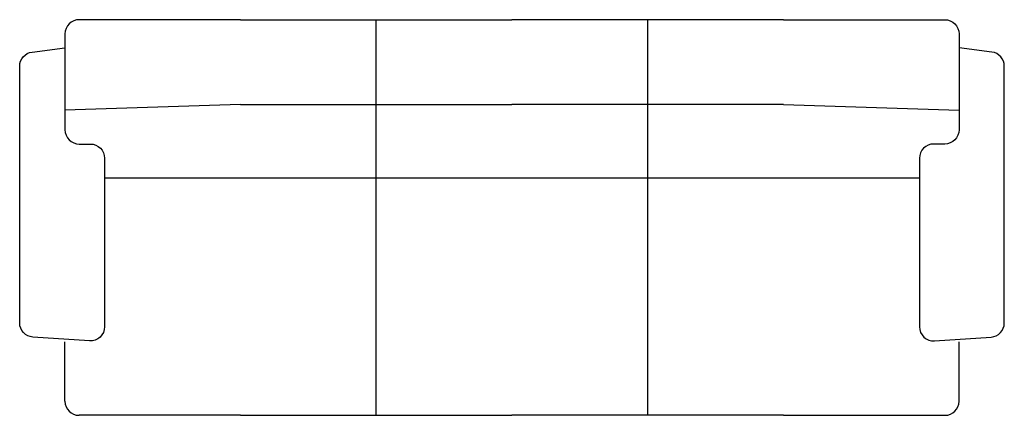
# Model space of a CAD drawing. Extents: x -0.87 to 0.87, y -0.7 to 0.
import ezdxf

# ---------------------------------------------------------------- set-up
doc = ezdxf.new("R2010")
doc.units = 0
doc.header["$MEASUREMENT"] = 0
doc.layers.get('0').update_dxf_attribs({"linetype": 'CONTINUOUS'})

msp = doc.modelspace()

# ---------------------------------------------------------------- linework, layer by layer
for p, q in [((-0.48, 0), (0, 0)), ((0.48, 0), (0, 0)), ((-0.24, -0.7), (-0.24, 0)), ((0.24, -0.7), (0.24, 0)), ((-0.48, -0.15), (-0.79, -0.16)), ((-0.48, -0.15), (0, -0.15)), ((0.48, -0.15), (0, -0.15)), ((0.48, -0.15), (0.79, -0.16)), ((-0.72, -0.28), (0.72, -0.28)), ((-0.79, -0.675), (-0.79, -0.57)), ((0.79, -0.675), (0.79, -0.57)), ((-0.48, -0.7), (-0.765, -0.7)), ((-0.48, -0.7), (0, -0.7)), ((0.48, -0.7), (0, -0.7)), ((0.48, -0.7), (0.765, -0.7))]:
    msp.add_line(p, q)
for points in [[(-0.48, 0), (-0.765, 0, 0.414214), (-0.79, -0.025), (-0.79, -0.195, 0.414214), (-0.765, -0.22), (-0.745, -0.22, -0.414214), (-0.72, -0.245), (-0.72, -0.5433, -0.433848), (-0.7467, -0.5682), (-0.8467, -0.5616, -0.394848), (-0.87, -0.5366), (-0.87, -0.0821, -0.378242), (-0.8481, -0.0573), (-0.79, -0.05)], [(0.48, 0), (0.765, 0, -0.414214), (0.79, -0.025), (0.79, -0.195, -0.414214), (0.765, -0.22), (0.745, -0.22, 0.414214), (0.72, -0.245), (0.72, -0.5433, 0.433848), (0.7467, -0.5682), (0.8467, -0.5616, 0.394848), (0.87, -0.5366), (0.87, -0.0821, 0.378242), (0.8481, -0.0573), (0.79, -0.05)]]:
    msp.add_lwpolyline(points, format="xyb")
for centre, start, end in [((-0.765, -0.675), 180, 270), ((0.765, -0.675), 270, 0)]:
    msp.add_arc(centre, 0.025, start, end)

doc.saveas('drawing.dxf')
